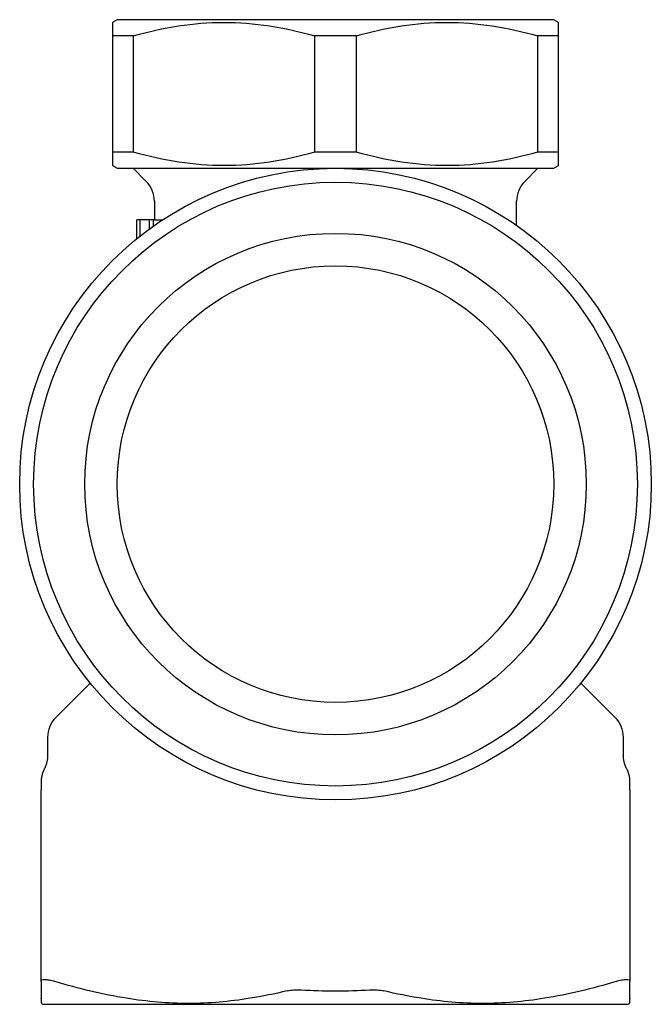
# Model space of a CAD drawing. Header units: millimetres. Extents: x 8 to 312, y 12 to 196.
# Tile 1 of 8: x 27 to 61, y 143 to 196. Entities that reach past the tile are written whole.
import ezdxf

# ---------------------------------------------------------------- set-up
doc = ezdxf.new("R2010")
doc.units = ezdxf.units.MM

msp = doc.modelspace()

# ---------------------------------------------------------------- linework, layer by layer
at = {"color": 7, "linetype": 'Continuous', "lineweight": 30}
for p, q in [((32.25, 196.03), (32, 195.886)), ((44, 196.03), (32.25, 196.03)), ((55.75, 196.03), (44, 196.03)), ((56, 195.886), (55.75, 196.03)), ((33.135, 195.164), (32, 195.164)), ((32, 195.164), (32, 188.896)), ((33.135, 188.896), (33.135, 195.164)), ((45.135, 195.164), (42.865, 195.164)), ((42.865, 195.164), (42.865, 188.896)), ((45.135, 188.896), (45.135, 195.164)), ((56, 195.164), (54.865, 195.164)), ((54.865, 195.164), (54.865, 188.896)), ((56, 188.896), (56, 195.164)), ((33.135, 188.896), (32, 188.896)), ((45.135, 188.896), (42.865, 188.896)), ((56, 188.896), (54.865, 188.896)), ((32, 188.175), (32.25, 188.03)), ((55.75, 188.03), (56, 188.175)), ((32.25, 188.03), (55.75, 188.03)), ((33.1, 188.03), (33.811, 187.32)), ((54.189, 187.32), (54.9, 188.03)), ((34.25, 186.259), (34.25, 185.259)), ((53.75, 184.956), (53.75, 186.259)), ((33.298, 184.239), (33.298, 185.259)), ((33.466, 185.259), (33.298, 185.259)), ((33.466, 185.259), (33.466, 184.373)), ((33.977, 185.259), (33.466, 185.259)), ((33.977, 185.259), (33.977, 184.761)), ((34.199, 185.259), (33.977, 185.259)), ((34.199, 184.92), (34.199, 185.259)), ((34.199, 185.259), (34.697, 185.259)), ((30.794, 160.325), (28.939, 158.47)), ((59.061, 158.47), (57.206, 160.325)), ((28.5, 157.409), (28.5, 156.409)), ((59.5, 156.409), (59.5, 157.409)), ((59.675, 155.706), (59.675, 155.706)), ((28.15, 144.263), (28.15, 153.298)), ((59.85, 153.298), (59.85, 144.263)), ((28.171, 143.076), (28.25, 143.03)), ((28.25, 143.03), (59.75, 143.03)), ((59.75, 143.03), (59.829, 143.076))]:
    msp.add_line(p, q, dxfattribs=at)
for radius in [17, 16.25, 13.5, 11.75]:
    msp.add_circle((44, 171.03), radius, dxfattribs=at)
for centre, radius, start, end in [((32.75, 186.259), 1.5, 0, 45), ((55.25, 186.259), 1.5, 135, 180), ((30, 157.409), 1.5, 135, 180), ((58, 157.409), 1.5, 0, 45), ((58.379, 155.011), 1.471, 0.7599, 28.1805)]:
    msp.add_arc(centre, radius, start, end, dxfattribs=at)
for points, knots in [([(32, 195.886), (32, 195.886), (32, 195.82), (32, 195.572), (32, 195.39), (32, 195.164)], [0, 0, 0, 0, 0.5, 0.5, 1, 1, 1, 1]), ([(33.135, 195.164), (33.934, 195.39), (34.737, 195.571), (36.352, 195.819), (37.164, 195.885), (38.8, 195.887), (39.626, 195.822), (41.257, 195.573), (42.064, 195.391), (42.865, 195.164)], [0, 0, 0, 0, 0.25, 0.25, 0.5, 0.5, 0.75, 0.75, 1, 1, 1, 1]), ([(45.135, 195.164), (45.934, 195.39), (46.737, 195.571), (48.352, 195.819), (49.164, 195.885), (50.8, 195.887), (51.626, 195.822), (53.257, 195.573), (54.064, 195.391), (54.865, 195.164)], [0, 0, 0, 0, 0.25, 0.25, 0.5, 0.5, 0.75, 0.75, 1, 1, 1, 1]), ([(56, 195.164), (56, 195.39), (56, 195.572), (56, 195.82), (56, 195.886), (56, 195.886)], [0, 0, 0, 0, 0.5, 0.5, 1, 1, 1, 1]), ([(32, 188.896), (32, 188.67), (32, 188.489), (32, 188.241), (32, 188.175), (32, 188.175)], [0, 0, 0, 0, 0.5, 0.5, 1, 1, 1, 1]), ([(42.865, 188.896), (42.066, 188.67), (41.263, 188.489), (39.648, 188.242), (38.836, 188.176), (37.2, 188.174), (36.374, 188.239), (34.743, 188.488), (33.936, 188.67), (33.135, 188.896)], [0, 0, 0, 0, 0.25, 0.25, 0.5, 0.5, 0.75, 0.75, 1, 1, 1, 1]), ([(54.865, 188.896), (54.066, 188.67), (53.263, 188.489), (51.648, 188.242), (50.836, 188.176), (49.2, 188.174), (48.374, 188.239), (46.743, 188.488), (45.936, 188.67), (45.135, 188.896)], [0, 0, 0, 0, 0.25, 0.25, 0.5, 0.5, 0.75, 0.75, 1, 1, 1, 1]), ([(56, 188.175), (56, 188.175), (56, 188.241), (56, 188.489), (56, 188.67), (56, 188.896)], [0, 0, 0, 0, 0.5, 0.5, 1, 1, 1, 1]), ([(28.5, 156.409), (28.5, 156.389), (28.499, 156.349), (28.496, 156.288), (28.489, 156.228), (28.481, 156.167), (28.47, 156.107), (28.456, 156.047), (28.44, 155.987), (28.421, 155.928), (28.4, 155.87), (28.377, 155.813), (28.352, 155.758), (28.334, 155.723), (28.325, 155.706)], [0, 0, 0, 0, 0.082225, 0.164966, 0.24816, 0.331741, 0.415643, 0.499796, 0.58413, 0.668575, 0.753059, 0.83751, 0.921857, 1, 1, 1, 1]), ([(59.675, 155.706), (59.666, 155.723), (59.648, 155.758), (59.623, 155.813), (59.6, 155.87), (59.579, 155.928), (59.56, 155.987), (59.544, 156.047), (59.53, 156.107), (59.519, 156.167), (59.511, 156.228), (59.504, 156.288), (59.501, 156.349), (59.5, 156.389), (59.5, 156.409)], [0, 0, 0, 0, 0.078143, 0.16249, 0.246941, 0.331425, 0.41587, 0.500204, 0.584357, 0.668259, 0.75184, 0.835034, 0.917775, 1, 1, 1, 1]), ([(28.325, 155.706), (28.323, 155.703), (28.32, 155.696), (28.315, 155.686), (28.31, 155.676), (28.305, 155.666), (28.3, 155.655), (28.295, 155.645), (28.29, 155.635), (28.286, 155.625), (28.282, 155.617), (28.279, 155.61), (28.276, 155.603), (28.273, 155.596), (28.27, 155.589), (28.268, 155.582), (28.265, 155.576), (28.263, 155.571), (28.261, 155.566), (28.259, 155.56), (28.256, 155.555), (28.254, 155.549), (28.252, 155.544), (28.25, 155.538), (28.247, 155.531), (28.244, 155.524), (28.242, 155.517), (28.239, 155.51), (28.237, 155.504), (28.234, 155.497), (28.232, 155.49), (28.229, 155.484), (28.227, 155.477), (28.225, 155.47), (28.223, 155.464), (28.221, 155.458), (28.219, 155.451), (28.217, 155.445), (28.215, 155.439), (28.213, 155.431), (28.21, 155.422), (28.208, 155.412), (28.205, 155.402), (28.203, 155.393), (28.201, 155.385), (28.2, 155.378), (28.198, 155.371), (28.197, 155.364), (28.195, 155.358), (28.194, 155.352), (28.193, 155.347), (28.192, 155.342), (28.191, 155.337), (28.19, 155.333), (28.189, 155.328), (28.189, 155.324), (28.188, 155.321), (28.187, 155.317), (28.186, 155.314), (28.186, 155.311), (28.185, 155.308), (28.184, 155.305), (28.184, 155.302), (28.183, 155.299), (28.182, 155.296), (28.182, 155.293), (28.181, 155.289), (28.18, 155.286), (28.179, 155.283), (28.178, 155.279), (28.178, 155.276), (28.177, 155.273), (28.176, 155.27), (28.175, 155.267), (28.175, 155.264), (28.174, 155.262), (28.173, 155.259), (28.173, 155.256), (28.172, 155.254), (28.172, 155.252), (28.171, 155.249), (28.17, 155.247), (28.17, 155.244), (28.169, 155.241), (28.169, 155.239), (28.168, 155.236), (28.168, 155.233), (28.167, 155.23), (28.167, 155.226), (28.166, 155.223), (28.166, 155.219), (28.165, 155.214), (28.165, 155.209), (28.164, 155.204), (28.164, 155.199), (28.164, 155.194), (28.163, 155.189), (28.163, 155.185), (28.163, 155.181), (28.162, 155.177), (28.162, 155.173), (28.162, 155.169), (28.162, 155.165), (28.161, 155.161), (28.161, 155.157), (28.161, 155.154), (28.161, 155.15), (28.16, 155.147), (28.16, 155.144), (28.16, 155.142), (28.16, 155.14), (28.16, 155.138), (28.16, 155.136), (28.159, 155.135), (28.159, 155.134), (28.159, 155.134), (28.159, 155.134), (28.159, 155.133), (28.159, 155.133), (28.159, 155.132), (28.159, 155.131), (28.159, 155.13), (28.159, 155.129), (28.158, 155.128), (28.158, 155.127), (28.158, 155.126), (28.158, 155.125), (28.158, 155.124), (28.158, 155.124), (28.157, 155.123), (28.157, 155.123), (28.157, 155.122), (28.157, 155.122), (28.157, 155.122), (28.156, 155.122), (28.156, 155.122), (28.156, 155.121), (28.156, 155.121), (28.156, 155.121), (28.156, 155.121), (28.155, 155.121), (28.155, 155.121), (28.155, 155.121), (28.155, 155.121), (28.155, 155.121), (28.155, 155.12), (28.155, 155.12), (28.155, 155.119), (28.154, 155.118), (28.154, 155.117), (28.154, 155.116), (28.154, 155.114), (28.154, 155.113), (28.154, 155.11), (28.154, 155.107), (28.154, 155.104), (28.154, 155.1), (28.154, 155.095), (28.154, 155.09), (28.153, 155.084), (28.153, 155.079), (28.153, 155.074), (28.153, 155.069), (28.153, 155.064), (28.153, 155.059), (28.153, 155.055), (28.153, 155.051), (28.153, 155.048), (28.153, 155.044), (28.153, 155.04), (28.153, 155.037), (28.153, 155.034), (28.153, 155.031), (28.153, 155.028), (28.153, 155.026), (28.153, 155.024), (28.153, 155.022), (28.153, 155.021), (28.152, 155.02), (28.152, 155.019), (28.152, 155.018), (28.152, 155.018), (28.152, 155.017), (28.152, 155.017), (28.152, 155.017), (28.152, 155.017), (28.152, 155.017), (28.152, 155.017), (28.152, 155.017), (28.152, 155.016), (28.152, 155.016), (28.152, 155.016), (28.152, 155.016), (28.152, 155.016)], [0, 0, 0, 0, 0.0061559, 0.0122468, 0.0182175, 0.0240135, 0.0295814, 0.0348698, 0.0398292, 0.0444142, 0.047243, 0.0498781, 0.0523124, 0.0545429, 0.0565726, 0.0584131, 0.0596846, 0.0608808, 0.062026, 0.0631513, 0.0642933, 0.0654909, 0.0667815, 0.0681984, 0.0703319, 0.0727953, 0.0756323, 0.0786745, 0.0821042, 0.085944, 0.0902142, 0.0949338, 0.1001207, 0.105792, 0.1114306, 0.1175028, 0.1240206, 0.1309674, 0.1382772, 0.1458789, 0.1576727, 0.1697211, 0.1817824, 0.1936148, 0.200827, 0.2077939, 0.2144561, 0.2207549, 0.226632, 0.2306647, 0.2344139, 0.2378578, 0.2409752, 0.2437469, 0.2457801, 0.247554, 0.2490651, 0.2500287, 0.2508542, 0.2515578, 0.2521711, 0.2527465, 0.2533523, 0.2540531, 0.2548961, 0.2562929, 0.258045, 0.2601841, 0.2627343, 0.2657157, 0.2691461, 0.2730419, 0.2774188, 0.2822917, 0.2867955, 0.2916707, 0.2969257, 0.3025689, 0.3086084, 0.3149337, 0.3216567, 0.3287849, 0.3363257, 0.3444533, 0.3530257, 0.3620506, 0.3715354, 0.3814874, 0.3918931, 0.4026759, 0.4156129, 0.4287996, 0.4420947, 0.4553574, 0.4684473, 0.4812242, 0.4895825, 0.4976928, 0.5055126, 0.5129993, 0.5201106, 0.526804, 0.5330373, 0.5382407, 0.5430026, 0.5472923, 0.5510791, 0.5543331, 0.5566167, 0.5584944, 0.5599528, 0.560767, 0.5613456, 0.5615548, 0.5617222, 0.5617969, 0.5618701, 0.5619459, 0.5620281, 0.5622228, 0.5626171, 0.5631562, 0.5641205, 0.5653803, 0.5669474, 0.5688317, 0.5710422, 0.5735873, 0.5769164, 0.5807053, 0.5849661, 0.5897104, 0.5949501, 0.6006968, 0.6069622, 0.6136413, 0.6208445, 0.6285832, 0.6368686, 0.6457119, 0.6530591, 0.6607633, 0.6688301, 0.6772651, 0.6860741, 0.6952626, 0.7048366, 0.7148018, 0.7251641, 0.7359296, 0.7469003, 0.7582431, 0.7699031, 0.7818234, 0.7975991, 0.813592, 0.8296764, 0.8457262, 0.8616154, 0.8772176, 0.8924066, 0.9037413, 0.9146987, 0.9252214, 0.9352523, 0.9427513, 0.9498837, 0.9566218, 0.9629381, 0.9686825, 0.9739711, 0.9787783, 0.9830784, 0.9868459, 0.9900555, 0.9920814, 0.9937687, 0.9951074, 0.9960879, 0.9967033, 0.9968762, 0.9969322, 0.9969544, 0.9969741, 0.9969931, 0.9970133, 0.9970363, 0.9970634, 0.9971323, 0.9972231, 0.9978275, 0.9988396, 1, 1, 1, 1]), ([(28.15, 155.02), (28.15, 155.02), (28.15, 155.02), (28.15, 155.018), (28.15, 155.016), (28.15, 155.012), (28.15, 155.007), (28.15, 155.001), (28.15, 154.992), (28.15, 154.983), (28.15, 154.972), (28.15, 154.96), (28.15, 154.949), (28.15, 154.936), (28.15, 154.922), (28.15, 154.908), (28.15, 154.893), (28.15, 154.878), (28.15, 154.863), (28.15, 154.847), (28.15, 154.831), (28.15, 154.816), (28.15, 154.807), (28.15, 154.803)], [0, 0, 0, 0, 0.045121, 0.091638, 0.139015, 0.18713, 0.235859, 0.293906, 0.352426, 0.41121, 0.470052, 0.519868, 0.569447, 0.618665, 0.667393, 0.715507, 0.762895, 0.806828, 0.849938, 0.892127, 0.933299, 0.973355, 1, 1, 1, 1]), ([(28.151, 155.06), (28.151, 155.06), (28.151, 155.06), (28.151, 155.06), (28.151, 155.059), (28.151, 155.058), (28.151, 155.056), (28.151, 155.053), (28.151, 155.05), (28.151, 155.045), (28.151, 155.039), (28.151, 155.031), (28.151, 155.023), (28.151, 155.013), (28.151, 155.002), (28.151, 154.99), (28.151, 154.979), (28.151, 154.968), (28.151, 154.957), (28.151, 154.945), (28.151, 154.933), (28.151, 154.92), (28.151, 154.908), (28.151, 154.896), (28.151, 154.885), (28.151, 154.874), (28.151, 154.863), (28.151, 154.852), (28.151, 154.842), (28.151, 154.833), (28.151, 154.825), (28.151, 154.817), (28.151, 154.809), (28.151, 154.801), (28.151, 154.794), (28.151, 154.787), (28.151, 154.781), (28.151, 154.775), (28.151, 154.769), (28.151, 154.764), (28.151, 154.759), (28.151, 154.755), (28.151, 154.751), (28.151, 154.748), (28.151, 154.745), (28.151, 154.743), (28.151, 154.741), (28.151, 154.74), (28.151, 154.739), (28.151, 154.738), (28.151, 154.738), (28.151, 154.738), (28.151, 154.738), (28.151, 154.738), (28.151, 154.738), (28.151, 154.738), (28.151, 154.738), (28.151, 154.738), (28.151, 154.738), (28.151, 154.738), (28.151, 154.738), (28.151, 154.738)], [0, 0, 0, 0, 0.001568, 0.028882, 0.057175, 0.085853, 0.115328, 0.145515, 0.176328, 0.217143, 0.258688, 0.300782, 0.343241, 0.385884, 0.428529, 0.470995, 0.504117, 0.536928, 0.569341, 0.601265, 0.632614, 0.663297, 0.693225, 0.717822, 0.741764, 0.764996, 0.787465, 0.809116, 0.829894, 0.845572, 0.860652, 0.875105, 0.888906, 0.902028, 0.914445, 0.925834, 0.936504, 0.94643, 0.955586, 0.963949, 0.971493, 0.978193, 0.983345, 0.987815, 0.991589, 0.994649, 0.99698, 0.998566, 0.999397, 0.99949, 0.999521, 0.999533, 0.999544, 0.999555, 0.999566, 0.999577, 0.999591, 0.999625, 0.999669, 0.999962, 1, 1, 1, 1]), ([(59.85, 154.962), (59.85, 154.962), (59.85, 154.962), (59.85, 154.962), (59.85, 154.962), (59.85, 154.962), (59.85, 154.962), (59.85, 154.962), (59.85, 154.962), (59.85, 154.962), (59.85, 154.962), (59.85, 154.962), (59.85, 154.963), (59.85, 154.964), (59.85, 154.965), (59.85, 154.966), (59.85, 154.967), (59.85, 154.969), (59.85, 154.971), (59.85, 154.973), (59.85, 154.975), (59.85, 154.977), (59.85, 154.98), (59.85, 154.983), (59.85, 154.986), (59.85, 154.989), (59.85, 154.992), (59.85, 154.995), (59.85, 154.998), (59.85, 155.002), (59.85, 155.006), (59.85, 155.009), (59.85, 155.013), (59.85, 155.016), (59.85, 155.02), (59.85, 155.023), (59.85, 155.026), (59.85, 155.029), (59.85, 155.031), (59.85, 155.033), (59.85, 155.034), (59.85, 155.036), (59.85, 155.036), (59.85, 155.037), (59.85, 155.037), (59.85, 155.038), (59.85, 155.038), (59.85, 155.038)], [0, 0, 0, 0, 0.000138, 0.000312, 0.000365, 0.000385, 0.000402, 0.00042, 0.000441, 0.000494, 0.000668, 0.000942, 0.003047, 0.006753, 0.01201, 0.018767, 0.026972, 0.036572, 0.047515, 0.059748, 0.073218, 0.087871, 0.107846, 0.129496, 0.152718, 0.177407, 0.203458, 0.230768, 0.259233, 0.288748, 0.327182, 0.366905, 0.40771, 0.449391, 0.491739, 0.539537, 0.587622, 0.635704, 0.683494, 0.730703, 0.77704, 0.822214, 0.865934, 0.908661, 0.94945, 0.988323, 1, 1, 1, 1]), ([(59.85, 154.649), (59.85, 154.651), (59.85, 154.667), (59.85, 154.694), (59.85, 154.729), (59.85, 154.762), (59.85, 154.793), (59.85, 154.822), (59.85, 154.848), (59.85, 154.87), (59.85, 154.89), (59.85, 154.906), (59.85, 154.921), (59.85, 154.935), (59.85, 154.947), (59.85, 154.958), (59.85, 154.968), (59.85, 154.977), (59.85, 154.984), (59.85, 154.99), (59.85, 154.995), (59.85, 154.999), (59.85, 155.003), (59.85, 155.005), (59.85, 155.008), (59.85, 155.009), (59.85, 155.01), (59.85, 155.011), (59.85, 155.011), (59.85, 155.011), (59.85, 155.011)], [0, 0, 0, 0, 0.008979, 0.064657, 0.120047, 0.175073, 0.228691, 0.281817, 0.334378, 0.386304, 0.42734, 0.467892, 0.507944, 0.547448, 0.586357, 0.623944, 0.660866, 0.697077, 0.732534, 0.761996, 0.790859, 0.819098, 0.846687, 0.873601, 0.899817, 0.923874, 0.947268, 0.96998, 0.991992, 1, 1, 1, 1]), ([(28.15, 153.916), (28.15, 153.945), (28.15, 154.007), (28.15, 154.113), (28.15, 154.246), (28.15, 154.402), (28.15, 154.517), (28.15, 154.574)], [0, 0, 0, 0, 0.149196, 0.315858, 0.500012, 0.750005, 1, 1, 1, 1]), ([(59.85, 154.574), (59.85, 154.596), (59.85, 154.622), (59.85, 154.645), (59.85, 154.648)], [0, 0, 0, 0, 0.87619, 1, 1, 1, 1]), ([(59.85, 154.574), (59.85, 154.516), (59.85, 154.402), (59.85, 154.226), (59.85, 154.061), (59.85, 153.962), (59.85, 153.916)], [0, 0, 0, 0, 0.249996, 0.49999, 0.769597, 1, 1, 1, 1]), ([(28.15, 153.298), (28.15, 153.357), (28.15, 153.473), (28.15, 153.634), (28.15, 153.783), (28.15, 153.872), (28.15, 153.916)], [0, 0, 0, 0, 0.257863, 0.51044, 0.757795, 1, 1, 1, 1]), ([(59.85, 153.916), (59.85, 153.872), (59.85, 153.783), (59.85, 153.634), (59.85, 153.473), (59.85, 153.357), (59.85, 153.298)], [0, 0, 0, 0, 0.242205, 0.48956, 0.742137, 1, 1, 1, 1]), ([(28.15, 144.263), (28.15, 144.297), (28.166, 144.324), (28.234, 144.36), (28.284, 144.37), (28.416, 144.37), (28.498, 144.36), (28.683, 144.324), (28.788, 144.297), (28.9, 144.263)], [0, 0, 0, 0, 0.25, 0.25, 0.5, 0.5, 0.75, 0.75, 1, 1, 1, 1]), ([(59.1, 144.263), (59.212, 144.297), (59.314, 144.324), (59.501, 144.36), (59.582, 144.37), (59.714, 144.37), (59.766, 144.36), (59.833, 144.324), (59.85, 144.297), (59.85, 144.263)], [0, 0, 0, 0, 0.25, 0.25, 0.5, 0.5, 0.75, 0.75, 1, 1, 1, 1]), ([(41.397, 143.752), (41.509, 143.779), (41.629, 143.797), (41.882, 143.817), (42.014, 143.818), (42.147, 143.81)], [0, 0, 0, 0, 0.5, 0.5, 1, 1, 1, 1]), ([(45.853, 143.81), (45.986, 143.818), (46.115, 143.818), (46.369, 143.798), (46.491, 143.779), (46.603, 143.752)], [0, 0, 0, 0, 0.5, 0.5, 1, 1, 1, 1]), ([(28.15, 143.352), (28.15, 143.265), (28.156, 143.196), (28.167, 143.101), (28.171, 143.076), (28.171, 143.076)], [0, 0, 0, 0, 0.5, 0.5, 1, 1, 1, 1]), ([(28.15, 143.326), (28.15, 143.326), (28.15, 143.326), (28.15, 143.328), (28.15, 143.333), (28.15, 143.341), (28.15, 143.348), (28.15, 143.352)], [0, 0, 0, 0, 0.120061, 0.340039, 0.560021, 0.780007, 1, 1, 1, 1]), ([(39.393, 143.352), (38.843, 143.265), (38.294, 143.196), (37.193, 143.101), (36.64, 143.076), (35.531, 143.076), (34.974, 143.101), (33.862, 143.196), (33.307, 143.265), (32.757, 143.352)], [0, 0, 0, 0, 0.25, 0.25, 0.5, 0.5, 0.75, 0.75, 1, 1, 1, 1]), ([(55.243, 143.352), (54.693, 143.265), (54.138, 143.196), (53.026, 143.101), (52.469, 143.076), (51.36, 143.076), (50.807, 143.101), (49.706, 143.196), (49.157, 143.265), (48.607, 143.352)], [0, 0, 0, 0, 0.25, 0.25, 0.5, 0.5, 0.75, 0.75, 1, 1, 1, 1]), ([(59.829, 143.076), (59.829, 143.076), (59.833, 143.101), (59.844, 143.196), (59.85, 143.265), (59.85, 143.352)], [0, 0, 0, 0, 0.5, 0.5, 1, 1, 1, 1]), ([(59.85, 143.352), (59.85, 143.348), (59.85, 143.341), (59.85, 143.333), (59.85, 143.328), (59.85, 143.326), (59.85, 143.326), (59.85, 143.326)], [0, 0, 0, 0, 0.2240259, 0.4480446, 0.6720583, 0.896069, 1, 1, 1, 1])]:
    msp.add_open_spline(points, degree=3, knots=knots, dxfattribs=at)
for points in [[(28.15, 154.993), (28.15, 154.954), (28.15, 154.81), (28.15, 154.574)], [(28.15, 144.263), (28.15, 143.871), (28.15, 143.556), (28.15, 143.352)], [(32.757, 143.352), (31.454, 143.556), (30.17, 143.871), (28.9, 144.263)], [(59.1, 144.263), (57.83, 143.871), (56.546, 143.556), (55.243, 143.352)], [(59.85, 143.352), (59.85, 143.556), (59.85, 143.871), (59.85, 144.263)], [(41.397, 143.752), (40.733, 143.592), (40.065, 143.457), (39.393, 143.352)], [(42.147, 143.81), (43.382, 143.733), (44.618, 143.733), (45.853, 143.81)], [(48.607, 143.352), (47.935, 143.457), (47.267, 143.592), (46.603, 143.752)]]:
    msp.add_open_spline(points, degree=3, dxfattribs=at)

doc.saveas('drawing.dxf')
